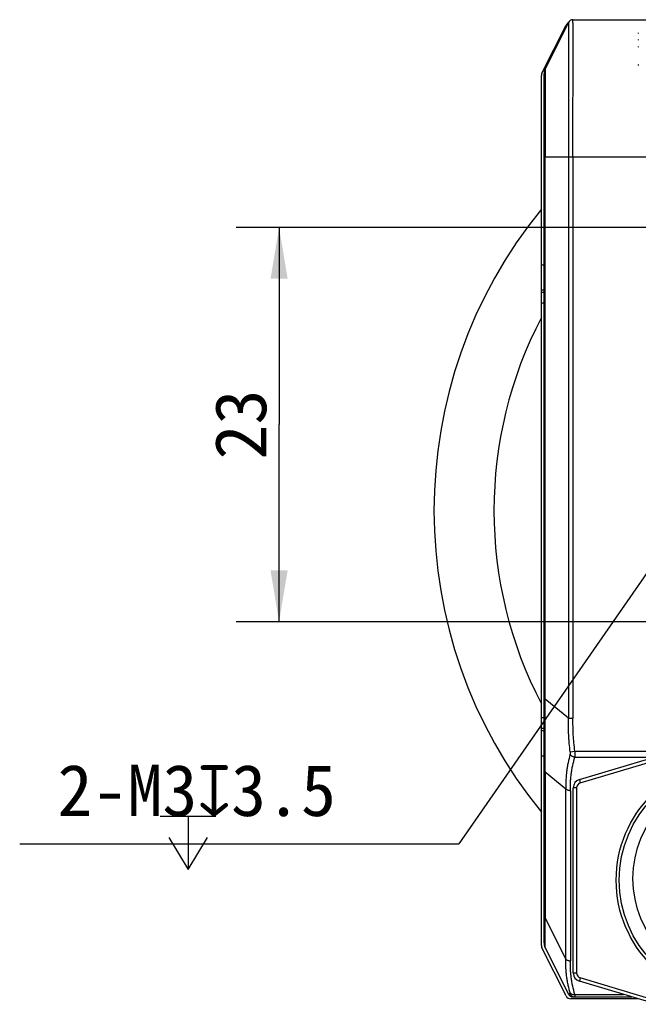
# Model space of a CAD drawing. Header units: millimetres. Extents: x 34 to 413, y 133 to 224.
# Tile 10 of 11: x 313 to 349, y 137 to 194. Entities that reach past the tile are written whole.
import ezdxf
from ezdxf.enums import TextEntityAlignment as Align

# ---------------------------------------------------------------- set-up
doc = ezdxf.new("R2010")
doc.units = ezdxf.units.MM
doc.header["$LTSCALE"] = 23.1
doc.header["$PDMODE"] = 3
doc.header["$PDSIZE"] = 8
doc.layers.get('0').update_dxf_attribs({"linetype": 'CONTINUOUS'})
doc.layers.get('Defpoints').update_dxf_attribs({"linetype": 'CONTINUOUS'})
doc.layers.add('20_ALL_FEATURES', color=7, linetype='CONTINUOUS')
doc.layers.add('51__DRAFT_DIMS', color=7, linetype='CONTINUOUS')
doc.styles.get("Standard").update_dxf_attribs({"font": 'simfang.ttf'})
doc.dimstyles.new('DIMSTYLE_1', dxfattribs={"dimtxt": 3, "dimasz": 3, "dimexe": 2.5, "dimexo": 0.5, "dimgap": 0.75, "dimtad": 1, "dimdsep": 46, "dimtxsty": 'STANDARD', "dimblk": '_FILLED', "dimblk1": '_FILLED', "dimblk2": '_FILLED', "dimcen": 0.09, "dimclrt": 3, "dimazin": 2, "dimtp": 0.2, "dimtm": 0.2, "dimtfac": 1, "dimtofl": 0, "dimtmove": 0, "dimatfit": 3, "dimldrblk": '_FILLED', "dimfxl": 1, "dimtolj": 1, "dimarcsym": 0})
doc.dimstyles.new('DIMSTYLE_3', dxfattribs={"dimtxt": 3, "dimasz": 3, "dimexe": 2.5, "dimexo": 0.5, "dimtad": 1, "dimdsep": 46, "dimtxsty": 'STANDARD', "dimblk": '_FILLED', "dimblk1": '_FILLED', "dimblk2": '_FILLED', "dimcen": 0.09, "dimclrt": 3, "dimazin": 2, "dimtp": 0.1, "dimtm": 0.1, "dimtfac": 1, "dimtofl": 0, "dimtmove": 0, "dimatfit": 1, "dimldrblk": '_FILLED', "dimfxl": 1, "dimtolj": 1, "dimarcsym": 0})

# ---------------------------------------------------------------- blocks, each defined once
blk = doc.blocks.new('_FILLED')
at = {"color": 0, "linetype": 'ByBlock'}
blk.add_solid([(0, 0), (-1, 0.167), (-1, -0.167)], dxfattribs=at)
blk = doc.blocks.new('*D4')
at = {"layer": '51__DRAFT_DIMS', "color": 4}
for p, q in [((356.005, 182.259), (325.541, 182.259)), ((328.041, 182.259), (328.041, 170.759)), ((328.041, 159.259), (328.041, 170.759)), ((356.005, 159.259), (325.541, 159.259))]:
    blk.add_line(p, q, dxfattribs=at)
at = {"layer": '51__DRAFT_DIMS', "color": 4, "xscale": 3, "yscale": 3, "zscale": 3}
for p, rotation in [((328.041, 182.259), 90.00000009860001), ((328.041, 159.259), 270.0000000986)]:
    blk.add_blockref('_FILLED', p, dxfattribs=dict(at, rotation=rotation))
at = {"layer": '51__DRAFT_DIMS', "color": 3}
blk.add_text('23', height=3, rotation=90, dxfattribs=at).set_placement((327.291, 170.759), align=Align.CENTER)
blk = doc.blocks.new('*D5')
at = {"layer": '51__DRAFT_DIMS', "color": 0, "lineweight": -2}
for p in [(354.65, 169.527), (312.902, 146.3)]:
    blk.add_line(p, (338.53, 146.3), dxfattribs=at)
at = {"layer": 'Defpoints', "color": 0}
for p in [(356.36, 171.992), (354.65, 169.527)]:
    blk.add_point(p, dxfattribs=at)
at = {"layer": '51__DRAFT_DIMS', "color": 0, "linetype": 'ByBlock', "lineweight": -2, "xscale": 3, "yscale": 3, "zscale": 3, "rotation": 55.23791198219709}
blk.add_blockref('_FILLED', (356.36, 171.992), dxfattribs=at)
at = {"layer": '51__DRAFT_DIMS', "color": 3, "insert": (331.362, 150.925), "char_height": 3, "attachment_point": 3, "line_spacing_factor": 0.9}
blk.add_mtext('\\A1;{2-M3{\\fgdt;x}3.5}', dxfattribs=at)

msp = doc.modelspace()

# ---------------------------------------------------------------- linework, layer by layer
at = {"layer": '20_ALL_FEATURES', "color": 7}
for p, q in [((344.922, 194.206), (343.574, 191.51)), ((345.191, 194.372), (384.82, 194.372)), ((343.383, 191.252), (344.793, 194.061)), ((349.005, 193.6), (349.005, 193.573)), ((349.005, 193.217), (349.005, 193.185)), ((349.005, 192.814), (349.005, 192.779)), ((343.574, 191.51), (343.571, 191.503)), ((349.005, 191.763), (349.005, 191.709)), ((343.351, 140.372), (343.351, 191.117)), ((343.505, 140.524), (343.505, 191.218)), ((345.563, 150.052), (350.063, 151.402)), ((345.207, 138.773), (345.207, 149.573)), ((343.505, 141.284), (343.505, 141.283)), ((344.794, 137.429), (343.383, 140.238)), ((343.505, 140.526), (343.505, 140.52)), ((343.507, 140.476), (343.509, 140.453)), ((343.509, 140.453), (343.512, 140.431)), ((343.574, 140.234), (343.574, 140.234)), ((343.574, 140.234), (344.922, 137.538)), ((350.063, 136.944), (345.563, 138.294)), ((348.997, 137.264), (345.062, 137.264)), ((345.188, 137.372), (348.636, 137.372)), ((345.191, 137.372), (345.188, 137.372))]:
    msp.add_line(p, q, dxfattribs=at)
at = {"layer": '20_ALL_FEATURES', "color": 4}
for p, q in [((343.505, 186.372), (381.321, 186.372)), ((343.574, 154.75), (343.574, 186.372)), ((344.922, 186.372), (344.922, 153.633)), ((345.191, 186.372), (345.191, 153.633)), ((343.351, 180.074), (343.505, 180.074)), ((343.505, 178.589), (343.351, 178.589)), ((343.505, 178.468), (343.351, 178.468)), ((343.505, 177.832), (343.351, 177.832)), ((343.505, 154.75), (343.574, 154.75)), ((344.922, 153.633), (343.574, 154.75)), ((343.505, 153.66), (343.351, 153.66)), ((344.922, 153.633), (345.191, 153.633)), ((343.505, 153.024), (343.351, 153.024)), ((343.505, 152.902), (343.351, 152.902)), ((345.032, 151.673), (345.304, 151.71)), ((345.304, 151.71), (384.706, 151.71)), ((343.505, 151.417), (343.351, 151.417)), ((345.298, 151.357), (349.914, 151.357)), ((345.621, 149.86), (350.121, 151.21)), ((343.574, 150.507), (344.772, 149.515)), ((343.574, 150.507), (343.574, 141.991)), ((345.563, 150.052), (345.621, 149.86)), ((344.772, 139.595), (344.772, 149.515)), ((345.041, 149.397), (345.041, 139.478)), ((345.407, 149.573), (345.207, 149.573)), ((345.407, 149.573), (345.407, 138.773)), ((344.772, 139.595), (343.574, 141.991)), ((345.207, 138.773), (345.407, 138.773)), ((345.621, 138.485), (345.563, 138.294)), ((350.121, 137.135), (345.621, 138.485)), ((345.298, 137.518), (348.148, 137.518))]:
    msp.add_line(p, q, dxfattribs=at)
at = {"layer": '20_ALL_FEATURES', "color": 7}
for points in [[(343.506, 191.246), (343.505, 191.224), (343.505, 191.218)], [(343.571, 191.503), (343.561, 191.483), (343.553, 191.462), (343.545, 191.442), (343.537, 191.421), (343.531, 191.399), (343.525, 191.378), (343.52, 191.356), (343.516, 191.335), (343.512, 191.313), (343.509, 191.291), (343.507, 191.269), (343.506, 191.246)], [(343.505, 140.52), (343.506, 140.498), (343.507, 140.476)], [(343.512, 140.434), (343.514, 140.419), (343.519, 140.394), (343.525, 140.368), (343.531, 140.343), (343.539, 140.318), (343.548, 140.293), (343.558, 140.269), (343.569, 140.245), (343.574, 140.234)], [(343.512, 140.431), (343.516, 140.409), (343.52, 140.388), (343.525, 140.366)], [(343.531, 140.345), (343.537, 140.323), (343.545, 140.302), (343.553, 140.282), (343.561, 140.261), (343.566, 140.251)], [(345.147, 137.375), (345.148, 137.375), (345.162, 137.373), (345.175, 137.372), (345.188, 137.372)]]:
    msp.add_lwpolyline(points, dxfattribs=at)
for centre, radius in [((354.69, 144.185), 6.974), ((354.69, 144.185), 6.8), ((354.69, 144.285), 6)]:
    msp.add_circle(centre, radius, dxfattribs=at)
for centre, radius, start, end in [((345.062, 193.926), 0.3, 119.83746, 153.3305), ((345.191, 194.072), 0.3, 90, 153.43495), ((343.651, 191.117), 0.3, 153.3305, 180.00051), ((344.158, 191.218), 0.653, 153.43495, 180), ((364.881, 165.735), 27.8, 140.75882, 219.24218), ((364.881, 165.735), 24.3, 152.38145, 207.61957), ((345.707, 149.573), 0.5, 106.69924, 180), ((343.651, 140.372), 0.3, 180.00051, 206.66949), ((344.158, 140.526), 0.653, 180, 206.56505), ((345.707, 138.773), 0.5, 180, 253.30076), ((345.062, 137.564), 0.3, 206.66949, 269.99966), ((345.191, 137.672), 0.3, 206.56505, 270)]:
    msp.add_arc(centre, radius, start, end, dxfattribs=at)
at = {"layer": '20_ALL_FEATURES', "color": 4}
for centre, start, end in [((345.707, 149.573), 106.69924, 180), ((345.707, 138.773), 180, 253.30076)]:
    msp.add_arc(centre, 0.3, start, end, dxfattribs=at)
for points, knots in [([(344.922, 194.206), (344.922, 194.206), (344.922, 194.205), (344.922, 194.204), (344.922, 194.202), (344.922, 194.199), (344.922, 194.193), (344.922, 194.181), (344.923, 194.16), (344.923, 194.13), (344.923, 194.088), (344.923, 194.031), (344.924, 193.956), (344.924, 193.86), (344.924, 193.74), (344.925, 193.592), (344.925, 193.415), (344.926, 193.205), (344.927, 192.961), (344.926, 192.684), (344.927, 192.375), (344.926, 192.038), (344.925, 191.679), (344.925, 191.303), (344.924, 190.914), (344.924, 190.515), (344.924, 190.11), (344.923, 189.561), (344.923, 188.871), (344.922, 187.761), (344.922, 186.928), (344.922, 186.372)], [0, 0, 0, 0, 0.000093, 0.000235, 0.000474, 0.000836, 0.00135, 0.00294, 0.005466, 0.009187, 0.014444, 0.021566, 0.03097, 0.043118, 0.058393, 0.077108, 0.099677, 0.126363, 0.157419, 0.192918, 0.232544, 0.275802, 0.321866, 0.370052, 0.419885, 0.470881, 0.522702, 0.575098, 0.680828, 0.787105, 1, 1, 1, 1]), ([(345.191, 186.372), (345.191, 186.656), (345.191, 187.223), (345.191, 188.074), (345.192, 188.922), (345.193, 189.765), (345.195, 190.593), (345.198, 191.39), (345.2, 192.13), (345.201, 192.696), (345.201, 193.094), (345.2, 193.343), (345.199, 193.558), (345.198, 193.74), (345.197, 193.892), (345.196, 194.016), (345.194, 194.115), (345.193, 194.192), (345.193, 194.25), (345.192, 194.294), (345.191, 194.322), (345.191, 194.338), (345.191, 194.348), (345.191, 194.355), (345.191, 194.361), (345.191, 194.365), (345.191, 194.368), (345.191, 194.37), (345.191, 194.371), (345.191, 194.372), (345.191, 194.372), (345.191, 194.372)], [0, 0, 0, 0, 0.106394, 0.212758, 0.31896, 0.424607, 0.528716, 0.629392, 0.72347, 0.806215, 0.841704, 0.872829, 0.899621, 0.922285, 0.941128, 0.956502, 0.96876, 0.978256, 0.985431, 0.990717, 0.994479, 0.995888, 0.997028, 0.997932, 0.99863, 0.99915, 0.999521, 0.999766, 0.999912, 0.999982, 1, 1, 1, 1]), ([(343.574, 191.51), (343.574, 191.51), (343.574, 191.509), (343.574, 191.508), (343.574, 191.506), (343.574, 191.501), (343.574, 191.492), (343.574, 191.479), (343.573, 191.458), (343.573, 191.43), (343.572, 191.391), (343.571, 191.34), (343.571, 191.275), (343.57, 191.194), (343.569, 191.095), (343.568, 190.977), (343.567, 190.838), (343.567, 190.677), (343.567, 190.496), (343.567, 190.294), (343.568, 190.074), (343.568, 189.84), (343.569, 189.595), (343.57, 189.341), (343.571, 189.081), (343.571, 188.816), (343.573, 188.458), (343.573, 188.007), (343.574, 187.281), (343.574, 186.736), (343.574, 186.372)], [0, 0, 0, 0, 0.000096, 0.000245, 0.000496, 0.001409, 0.003056, 0.005668, 0.009529, 0.014972, 0.02238, 0.032152, 0.044658, 0.060316, 0.07949, 0.102418, 0.129357, 0.160587, 0.196111, 0.235572, 0.278511, 0.324266, 0.37216, 0.421678, 0.472421, 0.524029, 0.576226, 0.681634, 0.787633, 1, 1, 1, 1]), ([(343.574, 150.507), (343.575, 150.577), (343.575, 150.72), (343.574, 150.938), (343.572, 151.165), (343.571, 151.401), (343.57, 151.647), (343.57, 151.992), (343.569, 152.441), (343.57, 152.901), (343.57, 153.28), (343.571, 153.57), (343.572, 153.863), (343.574, 154.158), (343.575, 154.454), (343.575, 154.651), (343.574, 154.75)], [0, 0, 0, 0, 0.049415, 0.100724, 0.154246, 0.209994, 0.267951, 0.328017, 0.453745, 0.585534, 0.653182, 0.721698, 0.790848, 0.860405, 0.930174, 1, 1, 1, 1]), ([(345.032, 151.673), (345.01, 151.836), (344.983, 152.08), (344.955, 152.406), (344.935, 152.733), (344.923, 153.142), (344.922, 153.469), (344.922, 153.633)], [0, 0, 0, 0, 0.249992, 0.374993, 0.499995, 0.749992, 1, 1, 1, 1]), ([(345.304, 151.71), (345.261, 152.028), (345.213, 152.508), (345.192, 153.15), (345.191, 153.472), (345.191, 153.633)], [0, 0, 0, 0, 0.499316, 0.749231, 1, 1, 1, 1]), ([(345.032, 151.673), (345.035, 151.647), (345.038, 151.609), (345.033, 151.561), (345.029, 151.539), (345.026, 151.528)], [0, 0, 0, 0, 0.53802, 0.782306, 1, 1, 1, 1]), ([(345.304, 151.71), (345.308, 151.647), (345.31, 151.554), (345.306, 151.436), (345.301, 151.382), (345.298, 151.357)], [0, 0, 0, 0, 0.540994, 0.785444, 1, 1, 1, 1]), ([(345.026, 151.528), (344.98, 151.363), (344.919, 151.114), (344.857, 150.778), (344.82, 150.526), (344.794, 150.273), (344.779, 150.02), (344.773, 149.767), (344.772, 149.599), (344.772, 149.515)], [0, 0, 0, 0, 0.252393, 0.377827, 0.502882, 0.627671, 0.752155, 0.87625, 1, 1, 1, 1]), ([(345.298, 151.357), (345.27, 151.361), (345.227, 151.372), (345.173, 151.394), (345.102, 151.434), (345.05, 151.482), (345.026, 151.528)], [0, 0, 0, 0, 0.261086, 0.396295, 0.530485, 1, 1, 1, 1]), ([(345.041, 149.397), (345.041, 149.48), (345.041, 149.645), (345.048, 149.891), (345.064, 150.138), (345.092, 150.383), (345.129, 150.628), (345.192, 150.954), (345.252, 151.197), (345.298, 151.357)], [0, 0, 0, 0, 0.12471, 0.249094, 0.373353, 0.49779, 0.622644, 0.747939, 1, 1, 1, 1]), ([(343.505, 150.714), (343.505, 150.678), (343.518, 150.604), (343.552, 150.538), (343.574, 150.507)], [0, 0, 0, 0, 0.487616, 1, 1, 1, 1]), ([(345.041, 149.397), (345.014, 149.397), (344.973, 149.401), (344.921, 149.414), (344.872, 149.432), (344.819, 149.462), (344.785, 149.497), (344.772, 149.515)], [0, 0, 0, 0, 0.264475, 0.398897, 0.53131, 0.780579, 1, 1, 1, 1]), ([(343.505, 142.198), (343.505, 142.162), (343.518, 142.088), (343.552, 142.022), (343.574, 141.991)], [0, 0, 0, 0, 0.48793, 1, 1, 1, 1]), ([(343.574, 140.234), (343.574, 140.234), (343.575, 140.233), (343.575, 140.233), (343.575, 140.233), (343.575, 140.234), (343.575, 140.235), (343.575, 140.237), (343.575, 140.241), (343.574, 140.249), (343.573, 140.26), (343.572, 140.276), (343.571, 140.295), (343.571, 140.318), (343.57, 140.345), (343.57, 140.376), (343.57, 140.41), (343.57, 140.465), (343.57, 140.543), (343.569, 140.649), (343.57, 140.77), (343.57, 140.906), (343.57, 141.056), (343.571, 141.221), (343.572, 141.398), (343.574, 141.587), (343.575, 141.786), (343.575, 141.922), (343.574, 141.991)], [0, 0, 0, 0, 0.000428, 0.000532, 0.000598, 0.000913, 0.001606, 0.002722, 0.004296, 0.008916, 0.015553, 0.024255, 0.035077, 0.048084, 0.063342, 0.080893, 0.100744, 0.122897, 0.174041, 0.234123, 0.302899, 0.380222, 0.465853, 0.559428, 0.660397, 0.76803, 0.881672, 1, 1, 1, 1]), ([(344.772, 139.595), (344.785, 139.577), (344.819, 139.543), (344.872, 139.513), (344.921, 139.495), (344.973, 139.482), (345.014, 139.478), (345.041, 139.478)], [0, 0, 0, 0, 0.219421, 0.46869, 0.601103, 0.735525, 1, 1, 1, 1]), ([(345.026, 137.611), (345.003, 137.692), (344.96, 137.855), (344.904, 138.102), (344.857, 138.349), (344.82, 138.597), (344.794, 138.845), (344.773, 139.178), (344.772, 139.428), (344.772, 139.595)], [0, 0, 0, 0, 0.126208, 0.251869, 0.377104, 0.501925, 0.626373, 0.750687, 1, 1, 1, 1]), ([(345.298, 137.518), (345.252, 137.679), (345.192, 137.921), (345.129, 138.247), (345.092, 138.492), (345.064, 138.738), (345.048, 138.984), (345.041, 139.231), (345.041, 139.395), (345.041, 139.478)], [0, 0, 0, 0, 0.25206, 0.377356, 0.502214, 0.626644, 0.750906, 0.875291, 1, 1, 1, 1]), ([(345.032, 137.551), (345.014, 137.55), (344.988, 137.548), (344.958, 137.545), (344.944, 137.544), (344.936, 137.542), (344.931, 137.541), (344.928, 137.54), (344.925, 137.54), (344.924, 137.539), (344.923, 137.538), (344.922, 137.538), (344.922, 137.538), (344.922, 137.538)], [0, 0, 0, 0, 0.499118, 0.683875, 0.821592, 0.873336, 0.914442, 0.945796, 0.968416, 0.983582, 0.992687, 0.997124, 1, 1, 1, 1]), ([(345.026, 137.611), (345.037, 137.593), (345.061, 137.569), (345.1, 137.545), (345.148, 137.524), (345.215, 137.512), (345.271, 137.514), (345.298, 137.518)], [0, 0, 0, 0, 0.20922, 0.326921, 0.45282, 0.722664, 1, 1, 1, 1]), ([(345.026, 137.611), (345.028, 137.607), (345.03, 137.599), (345.033, 137.587), (345.035, 137.576), (345.036, 137.568), (345.036, 137.561), (345.036, 137.556), (345.035, 137.552), (345.033, 137.551), (345.032, 137.551)], [0, 0, 0, 0, 0.219339, 0.413336, 0.580238, 0.718436, 0.826889, 0.906285, 0.959987, 1, 1, 1, 1]), ([(345.032, 137.551), (345.043, 137.525), (345.074, 137.476), (345.139, 137.417), (345.219, 137.38), (345.276, 137.372), (345.304, 137.372)], [0, 0, 0, 0, 0.245564, 0.501105, 0.756019, 1, 1, 1, 1]), ([(345.298, 137.518), (345.301, 137.498), (345.304, 137.469), (345.307, 137.433), (345.308, 137.412), (345.308, 137.397), (345.308, 137.387), (345.308, 137.382), (345.307, 137.378), (345.307, 137.374), (345.305, 137.372), (345.304, 137.372)], [0, 0, 0, 0, 0.422058, 0.593161, 0.735328, 0.847216, 0.891525, 0.927996, 0.956666, 0.977711, 1, 1, 1, 1])]:
    msp.add_open_spline(points, degree=3, knots=knots, dxfattribs=at)
at = {"layer": '51__DRAFT_DIMS', "color": 3}
for p, q in [((321.109, 147.925), (324.359, 147.925)), ((322.734, 147.925), (322.734, 144.8))]:
    msp.add_line(p, q, dxfattribs=at)
msp.add_lwpolyline([(321.609, 146.675), (322.734, 144.8), (323.859, 146.675)], dxfattribs=at)

# ---------------------------------------------------------------- dimensions: what is measured, and where the dimension line sits
at = {"layer": '51__DRAFT_DIMS', "color": 4}
dim = msp.add_linear_dim(base=(328.041, 159.259), p1=(356.505, 182.259), p2=(356.505, 159.259), angle=270, dimstyle='DIMSTYLE_1', dxfattribs=at)
dim.commit()
dim.dimension.update_dxf_attribs({"geometry": '*D4', "text_midpoint": (328.041, 170.704), "dimtype": 160})
dim = msp.add_diameter_dim_2p(p1=(354.65, 169.527), p2=(356.36, 171.992), text='{2-M<>{\\fgdt;x}3.5}', dimstyle='DIMSTYLE_3', override={"dimtih": 1, "dimtoh": 1, "dimpost": '<>'}, dxfattribs=at)
dim.commit()
dim.dimension.update_dxf_attribs({"geometry": '*D5', "text_midpoint": (322.132, 146.3), "dimtype": 163})

doc.saveas('drawing.dxf')
